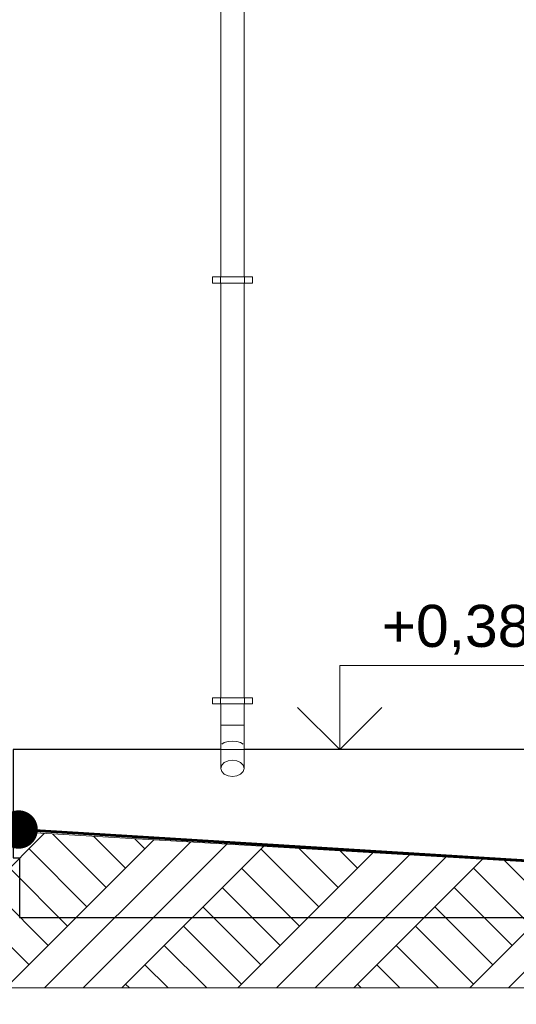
# Model space of a CAD drawing. Header units: millimetres. Extents: x -15683 to 202647, y -7448 to 20513.
# Tile 92 of 114: x 197577 to 199939, y -4328 to 352. Entities that reach past the tile are written whole.
import ezdxf
from ezdxf.enums import TextEntityAlignment as Align

# ---------------------------------------------------------------- set-up
doc = ezdxf.new("R2010")
doc.units = ezdxf.units.MM
doc.header["$MEASUREMENT"] = 0
for name, color, linetype, lineweight in [('1 Молдинги_Ном._пера__41', 7, 'Continuous', 60), ('1_Цоколь_Ном._пера__21', 7, 'Continuous', 30), ('2D - Общий_Ном._пера__2', 8, 'Continuous', 15), ('2D - Общий_Ном._пера__74', 255, 'Continuous', 0), ('Новый_1 ВОДОСТОК_Ном._пера__141', 7, 'Continuous', 20), ('Размер - Отметка Уровня_Ном._пера__1', 7, 'Continuous', 15), ('Размер - Отметка Уровня_Ном._пера__120', 7, 'Continuous', 5)]:
    doc.layers.add(name, color=color, linetype=linetype, lineweight=lineweight)
for name, color, linetype in [('1_Цоколь', 7, 'Continuous'), ('Новый_1 ВОДОСТОК', 7, 'Continuous'), ('Размер - Отметка Уровня', 7, 'Continuous')]:
    doc.layers.add(name, color=color, linetype=linetype)
doc.styles.add('СГЕНЕРИР_СТИЛЬ_1', font='arial.ttf')
doc.dimstyles.new('СГЕНЕРИР_СТИЛЬ__3', dxfattribs={"dimtxt": 0.18, "dimasz": 364.8, "dimexe": 0.18, "dimexo": 0.0625, "dimgap": 0, "dimtad": 0, "dimtih": 1, "dimtoh": 1, "dimdec": 4, "dimzin": 0, "dimdsep": 46, "dimcen": 0.09, "dimadec": 0, "dimazin": 0, "dimtfac": 1, "dimtdec": 4, "dimtmove": 0, "dimatfit": 3, "dimldrblk": 'ARROWHEAD_11', "dimfxl": 1, "dimtolj": 1, "dimtzin": 0, "dimarcsym": 0})

# ---------------------------------------------------------------- blocks, each defined once
blk = doc.blocks.new('Элемент Разреза_620_4', base_point=(227496, -3497.6))
at = {"layer": '1_Цоколь_Ном._пера__21', "color": 7, "linetype": 'Continuous', "lineweight": 30}
for p, q in [((198533.8, -3117.6), (197545.1, -3117.6)), ((197545.1, -3117.6), (197545.1, -3631.7)), ((201479.4, -3117.6), (198643.8, -3117.6)), ((201641.7, -3117.6), (201612.2, -3117.6)), ((197545.1, -3631.7), (197575.1, -3631.7)), ((197575.1, -3631.7), (197575.1, -3916.3)), ((197575.1, -3916.3), (201671.7, -3916.3))]:
    blk.add_line(p, q, dxfattribs=at)
blk = doc.blocks.new('Элемент Разреза_671_4', base_point=(227496, -3497.6))
at = {"layer": 'Новый_1 ВОДОСТОК_Ном._пера__141', "color": 7, "linetype": 'Continuous', "lineweight": 20}
for p, q in [((198533.8, 1099.3), (198533.8, -870.7)), ((198643.8, 1099.3), (198643.8, -870.7)), ((198531.8, -870.7), (198493.8, -870.7)), ((198493.8, -900.7), (198493.8, -870.7)), ((198536.1, -870.7), (198531.8, -870.7)), ((198531.8, -900.7), (198531.8, -870.7)), ((198548.5, -870.7), (198536.1, -870.7)), ((198567, -870.7), (198548.5, -870.7)), ((198588.8, -870.7), (198567, -870.7)), ((198610.6, -870.7), (198588.8, -870.7)), ((198629.1, -870.7), (198610.6, -870.7)), ((198641.5, -870.7), (198629.1, -870.7)), ((198645.8, -870.7), (198641.5, -870.7)), ((198683.8, -870.7), (198645.8, -870.7)), ((198645.8, -900.7), (198645.8, -870.7)), ((198683.8, -900.7), (198683.8, -870.7)), ((198531.8, -900.7), (198493.8, -900.7)), ((198536.1, -900.7), (198531.8, -900.7)), ((198533.8, -900.7), (198533.8, -2870.7)), ((198548.5, -900.7), (198536.1, -900.7)), ((198567, -900.7), (198548.5, -900.7)), ((198588.8, -900.7), (198567, -900.7)), ((198610.6, -900.7), (198588.8, -900.7)), ((198629.1, -900.7), (198610.6, -900.7)), ((198641.5, -900.7), (198629.1, -900.7)), ((198645.8, -900.7), (198641.5, -900.7)), ((198643.8, -900.7), (198643.8, -2870.7)), ((198683.8, -900.7), (198645.8, -900.7)), ((198531.8, -2870.7), (198493.8, -2870.7)), ((198493.8, -2900.7), (198493.8, -2870.7)), ((198531.8, -2900.7), (198493.8, -2900.7)), ((198536.1, -2870.7), (198531.8, -2870.7)), ((198531.8, -2900.7), (198531.8, -2870.7)), ((198536.1, -2900.7), (198531.8, -2900.7)), ((198533.8, -2900.7), (198533.8, -3000.7)), ((198548.5, -2870.7), (198536.1, -2870.7)), ((198548.5, -2900.7), (198536.1, -2900.7)), ((198567, -2870.7), (198548.5, -2870.7)), ((198567, -2900.7), (198548.5, -2900.7)), ((198588.8, -2870.7), (198567, -2870.7)), ((198588.8, -2900.7), (198567, -2900.7)), ((198610.6, -2870.7), (198588.8, -2870.7)), ((198610.6, -2900.7), (198588.8, -2900.7)), ((198629.1, -2870.7), (198610.6, -2870.7)), ((198629.1, -2900.7), (198610.6, -2900.7)), ((198641.5, -2870.7), (198629.1, -2870.7)), ((198641.5, -2900.7), (198629.1, -2900.7)), ((198645.8, -2870.7), (198641.5, -2870.7)), ((198645.8, -2900.7), (198641.5, -2900.7)), ((198643.8, -2900.7), (198643.8, -3000.7)), ((198683.8, -2870.7), (198645.8, -2870.7)), ((198645.8, -2900.7), (198645.8, -2870.7)), ((198683.8, -2900.7), (198645.8, -2900.7)), ((198683.8, -2900.7), (198683.8, -2870.7)), ((198533.8, -3000.7), (198538, -3000.7)), ((198533.8, -3000.7), (198533.8, -3100.7)), ((198538, -3000.7), (198549.9, -3000.7)), ((198549.9, -3000.7), (198567.7, -3000.7)), ((198567.7, -3000.7), (198588.8, -3000.7)), ((198588.8, -3000.7), (198609.8, -3000.7)), ((198609.8, -3000.7), (198627.7, -3000.7)), ((198627.7, -3000.7), (198639.6, -3000.7)), ((198639.6, -3000.7), (198643.8, -3000.7)), ((198643.8, -3000.7), (198643.8, -3100.7)), ((198538, -3092), (198549.9, -3084.6)), ((198549.9, -3084.6), (198567.7, -3079.7)), ((198567.7, -3079.7), (198588.8, -3077.9)), ((198588.8, -3077.9), (198609.8, -3079.7)), ((198609.8, -3079.7), (198627.7, -3084.6)), ((198627.7, -3084.6), (198639.6, -3092)), ((198533.8, -3100.7), (198533.8, -3206.8)), ((198643.8, -3100.7), (198643.8, -3206.8)), ((198538, -3191.9), (198549.9, -3179.3)), ((198549.9, -3179.3), (198567.7, -3170.8)), ((198567.7, -3170.8), (198588.8, -3167.9)), ((198588.8, -3167.9), (198609.8, -3170.8)), ((198609.8, -3170.8), (198627.7, -3179.3)), ((198627.7, -3179.3), (198639.6, -3191.9)), ((198533.8, -3206.8), (198538, -3191.9)), ((198538, -3221.7), (198533.8, -3206.8)), ((198549.9, -3234.3), (198538, -3221.7)), ((198639.6, -3221.7), (198627.7, -3234.3)), ((198639.6, -3191.9), (198643.8, -3206.8)), ((198643.8, -3206.8), (198639.6, -3221.7)), ((198567.7, -3242.7), (198549.9, -3234.3)), ((198588.8, -3245.7), (198567.7, -3242.7)), ((198609.8, -3242.7), (198588.8, -3245.7)), ((198627.7, -3234.3), (198609.8, -3242.7))]:
    blk.add_line(p, q, dxfattribs=at)
blk = doc.blocks.new('ARROWHEAD_11')
at = {"color": 0, "linetype": 'Continuous', "lineweight": 0}
blk.add_line((0, 0), (-1, 0), dxfattribs=at)
at = {"color": 0, "linetype": 'Continuous', "lineweight": 0, "const_width": 0.25, "flags": 128}
blk.add_lwpolyline([(-0.125, 0, 1), (0.125, 0, 1)], format="xyb", close=True, dxfattribs=at)
blk = doc.blocks.new('Отметка высоты (ГОСТ)[54]_4', base_point=(199098.9, -3117.6))
at = {"layer": 'Размер - Отметка Уровня_Ном._пера__120', "color": 7, "linetype": 'Continuous', "lineweight": 5}
for p, q in [((199098.9, -3117.6), (199098.9, -2717.6)), ((199098.9, -2717.6), (200245.5, -2717.6)), ((199098.9, -3117.6), (198898.9, -2917.6)), ((199098.9, -3117.6), (199298.9, -2917.6)), ((198426.1, -3117.6), (199298.9, -3117.6))]:
    blk.add_line(p, q, dxfattribs=at)
at = {"layer": 'Размер - Отметка Уровня_Ном._пера__120', "color": 7, "lineweight": 5, "insert": (199298.9, -2687.9), "char_height": 200, "attachment_point": 7, "style": 'СГЕНЕРИР_СТИЛЬ_1'}
blk.add_mtext('\\A1;+0,380{\\H0.66x;\\S^  ;}', dxfattribs=at)
at = {"layer": 'Размер - Отметка Уровня_Ном._пера__120', "color": 7, "lineweight": 5, "style": 'СГЕНЕРИР_СТИЛЬ_1'}
blk.add_attdef('addText', text='', height=150, dxfattribs=at).set_placement((199358.9, -2953.4), align=Align.BOTTOM_LEFT)

msp = doc.modelspace()

# ---------------------------------------------------------------- hatches: boundary and pattern name
at = {"layer": '2D - Общий_Ном._пера__2', "linetype": 'Continuous', "lineweight": 15}
h = msp.add_hatch(dxfattribs=at)
h.set_pattern_fill('ГРУНТ_02_0004', color=8, style=0, pattern_type=2)
h.set_pattern_definition([(45, (227496.02, -3497.64), (-275.7716, 275.7716), []), (45, (227404.1, -3405.7), (-551.543, 551.543), []), (45, (227312.2, -3313.8), (-551.543, 551.543), []), (135, (227220.25, -3221.87), (91.9239, 91.9239), [390, -390])])
h.paths.add_polyline_path([(188682.3, -4250.5), (201612.3, -4250.5), (201632, -3747.1), (197542.4, -3507.6), (194101.7, -3577.6), (193961.7, -3580.5), (193961.7, -3687), (190641.7, -3877.6), (188682.3, -3877.6)])

# ---------------------------------------------------------------- linework, layer by layer
at = {"layer": '1 Молдинги_Ном._пера__41', "color": 7, "linetype": 'Continuous', "lineweight": 60}
msp.add_lwpolyline([(188751.9, -3877.6), (190669.7, -3877.6), (193961.7, -3687), (193961.7, -3580.5), (197571.7, -3497.6), (201641.7, -3747.6)], dxfattribs=at)
at = {"layer": '2D - Общий_Ном._пера__74', "color": 255, "linetype": 'Continuous', "lineweight": 0, "flags": 128}
msp.add_lwpolyline([(188682.3, -4250.5), (201612.3, -4250.5), (201632, -3747.1), (197542.4, -3507.6), (194101.7, -3577.6), (193961.7, -3580.5), (193961.7, -3687), (190641.7, -3877.6), (188682.3, -3877.6)], close=True, dxfattribs=at)

# ---------------------------------------------------------------- block references
at = {"layer": '1_Цоколь', "lineweight": 0}
msp.add_blockref('Элемент Разреза_620_4', (227496, -3497.6), dxfattribs=at)
at = {"layer": 'Новый_1 ВОДОСТОК', "lineweight": 0}
msp.add_blockref('Элемент Разреза_671_4', (227496, -3497.6), dxfattribs=at)
at = {"layer": 'Размер - Отметка Уровня', "color": 104, "linetype": 'Continuous', "lineweight": 15, "true_color": 0x029e21}
msp.add_blockref('Отметка высоты (ГОСТ)[54]_4', (199098.9, -3117.6), dxfattribs=at)

# ---------------------------------------------------------------- leaders
at = {"layer": 'Размер - Отметка Уровня_Ном._пера__1', "color": 7, "linetype": 'Continuous', "lineweight": 15, "annotation_type": 0, "has_hookline": 1, "hookline_direction": 1, "text_width": 770}
msp.add_leader([(197571.7, -3497.6), (196923.8, -4958.2), (196768.1, -4987.9)], dimstyle='СГЕНЕРИР_СТИЛЬ__3', dxfattribs=at)

doc.saveas('drawing.dxf')
